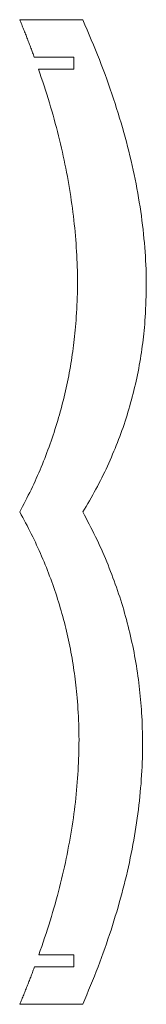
# Model space of a CAD drawing. Header units: inches. Extents: x 0 to 1.26, y -4.61 to 5.23.
import ezdxf

# ---------------------------------------------------------------- set-up
doc = ezdxf.new("R2010")
doc.units = ezdxf.units.IN
doc.header["$MEASUREMENT"] = 0

msp = doc.modelspace()

# ---------------------------------------------------------------- linework, layer by layer
at = {"color": 7, "linetype": 'Continuous', "lineweight": 15}
for p, q in [((0.6299, 5.2347), (0, 5.2347)), ((0.5398, 4.8589), (0.1461, 4.8589)), ((0.5398, 4.7408), (0.5398, 4.8589)), ((0.188, 4.7408), (0.5398, 4.7408)), ((0.5398, -4.1138), (0.1915, -4.1138)), ((0.5398, -4.2319), (0.5398, -4.1138)), ((0.1488, -4.2319), (0.5398, -4.2319)), ((0, -4.6078), (0.6299, -4.6078))]:
    msp.add_line(p, q, dxfattribs=at)
for points in [[(0, 5.2347), (0.0784, 5.0453), (0.1461, 4.8589)], [(0.6299, 0.3135), (1.8988, 2.3748), (0.6299, 5.2347)], [(0.188, 4.7408), (1.0507, 2.2544), (0, 0.3135)], [(0, 0.3135), (1.0795, -1.6054), (0.1915, -4.1138)], [(0.6299, -4.6078), (1.8247, -1.8562), (0.6299, 0.3135)], [(0.1488, -4.2319), (0.0798, -4.4182), (0, -4.6078)]]:
    msp.add_open_spline(points, degree=2, dxfattribs=at)

doc.saveas('drawing.dxf')
